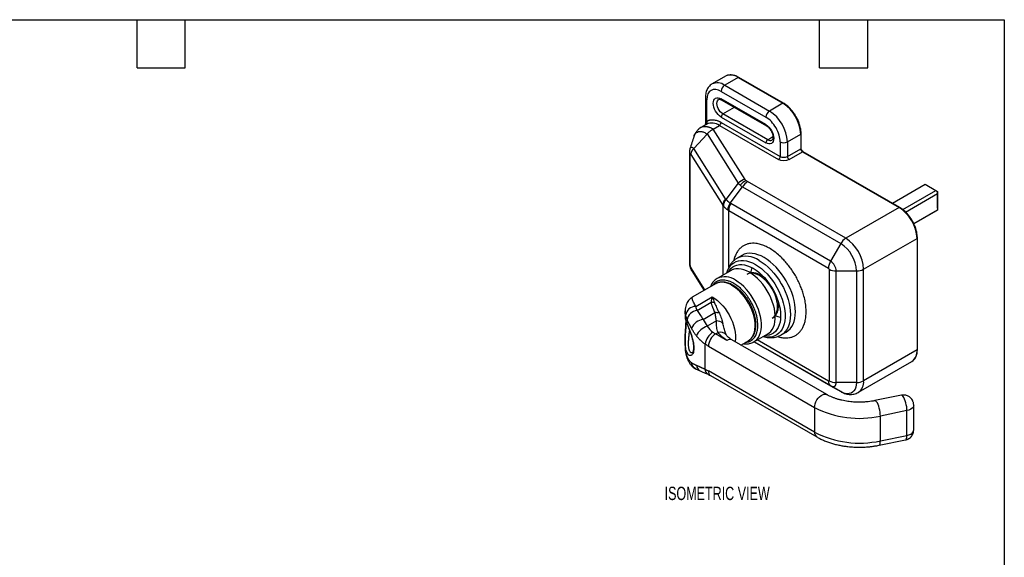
# Model space of a CAD drawing. Header units: millimetres. Extents: x 16 to 683, y 16 to 524.
# Tile 7 of 7: x 293 to 683, y 311 to 524. Entities that reach past the tile are written whole.
import ezdxf

# ---------------------------------------------------------------- set-up
doc = ezdxf.new("R2010")
doc.units = ezdxf.units.MM
doc.header["$LTSCALE"] = 2.5
doc.layers.add('DIMENSIONS', color=140, linetype='Continuous', lineweight=25)
doc.layers.add('TEXT', color=140, linetype='Continuous', lineweight=25)
doc.styles.add('SLDTEXTSTYLE0', font='TXT', dxfattribs={"width": 0.7})

msp = doc.modelspace()

# ---------------------------------------------------------------- linework, layer by layer
for p, q in [((572.396, 501.508), (567.093, 498.447)), ((577.396, 501.013), (572.093, 497.951)), ((577.396, 501.013), (595.074, 490.808)), ((595.323, 490.833), (577.646, 501.038)), ((570.678, 495.502), (588.356, 485.297)), ((572.093, 497.951), (589.77, 487.746)), ((564.436, 493.052), (564.436, 482.215)), ((565.021, 483.702), (565.021, 492.235)), ((588.356, 482.357), (570.678, 492.562)), ((570.885, 492.105), (588.563, 481.9)), ((595.074, 490.808), (589.77, 487.746)), ((571.385, 486.602), (575.902, 489.209)), ((570.678, 485.377), (588.356, 475.172)), ((570.678, 483.254), (594.013, 469.783)), ((589.063, 476.397), (571.385, 486.602)), ((564.972, 482.524), (562.68, 481.201)), ((567.551, 480.632), (569.971, 482.029)), ((580.113, 460.707), (567.551, 480.632)), ((569.971, 482.029), (593.306, 468.558)), ((559.857, 472.978), (565.078, 478.613)), ((559.905, 477.579), (559.934, 477.682)), ((565.155, 478.702), (577.455, 459.192)), ((589.063, 476.397), (591.161, 477.608)), ((594.013, 475.499), (594.013, 469.783)), ((596.841, 475.499), (602.145, 478.56)), ((596.841, 475.499), (596.841, 469.783)), ((602.145, 478.56), (602.145, 472.845)), ((602.291, 478.765), (602.291, 478.771)), ((602.291, 473.049), (602.291, 478.765)), ((558.143, 471.495), (558.143, 427.399)), ((572.435, 452.987), (559.841, 472.962)), ((596.841, 469.783), (602.145, 472.845)), ((597.548, 468.558), (602.852, 471.62)), ((602.852, 471.62), (641.035, 449.577)), ((641.285, 449.602), (603.102, 471.645)), ((558.385, 426.611), (558.385, 470.705)), ((558.667, 470.537), (571.334, 450.446)), ((619.933, 437.395), (581.1, 459.813)), ((577.455, 459.192), (572.579, 452.79)), ((574.224, 451.299), (579.1, 457.702)), ((579.1, 457.702), (617.933, 435.284)), ((638.355, 451.294), (651.282, 458.757)), ((642.48, 448.785), (655.525, 456.316)), ((651.282, 458.757), (655.525, 456.316)), ((655.525, 456.316), (656.233, 455.908)), ((656.233, 455.908), (656.233, 455.092)), ((656.233, 455.908), (656.233, 455.907)), ((656.243, 449.369), (656.233, 455.907)), ((643.609, 447.804), (656.233, 455.092)), ((656.233, 455.092), (656.243, 448.554)), ((571.334, 450.446), (571.334, 422.811)), ((573.66, 448.339), (613.105, 425.568)), ((573.66, 425.922), (573.66, 448.339)), ((613.933, 428.355), (574.489, 451.126)), ((641.035, 449.577), (619.933, 437.395)), ((656.243, 448.554), (646.875, 443.146)), ((655.537, 448.143), (646.876, 443.143)), ((656.244, 448.553), (655.537, 448.143)), ((656.243, 449.369), (656.244, 448.553)), ((656.243, 448.554), (656.244, 448.553)), ((627.004, 425.147), (648.107, 437.329)), ((648.107, 437.329), (648.107, 393.236)), ((648.253, 437.54), (648.253, 437.534)), ((648.253, 393.44), (648.253, 437.534)), ((617.933, 435.284), (613.933, 428.355)), ((578.9, 430.643), (576.95, 429.517)), ((564.268, 417), (558.667, 425.883)), ((559.087, 424.469), (563.922, 416.8)), ((574.571, 424.68), (569.086, 421.513)), ((613.347, 425.147), (613.347, 381.054)), ((616.176, 424.471), (624.176, 424.471)), ((616.176, 380.378), (616.176, 424.471)), ((624.176, 424.471), (624.176, 380.378)), ((627.004, 381.054), (627.004, 425.147)), ((569.086, 421.513), (569.002, 421.464)), ((573.66, 424.154), (573.66, 424.331)), ((586.623, 423.046), (586.801, 422.576)), ((587.091, 422.412), (587.017, 422.599)), ((568.421, 419.398), (559.452, 414.22)), ((568.492, 419.438), (568.421, 419.398)), ((559.443, 414.196), (559.46, 414.205)), ((560.603, 410.489), (567.143, 414.264)), ((561.147, 408.88), (566.76, 412.12)), ((593.523, 411.344), (593.373, 411.525)), ((593.378, 411.19), (593.682, 410.818)), ((556.406, 408.716), (556.406, 406.059)), ((556.412, 408.716), (556.41, 408.772)), ((563.521, 405.324), (568.209, 408.03)), ((556.707, 404.48), (556.719, 403.909)), ((568.81, 404.734), (565.18, 402.638)), ((556.406, 397.16), (556.406, 394.513)), ((568.477, 399.614), (569.438, 400.169)), ((572.944, 397.036), (568.477, 399.614)), ((612.449, 375.583), (574.943, 397.234)), ((583.585, 396.398), (589.07, 399.565)), ((613.105, 380.914), (584.934, 397.177)), ((594.448, 399.206), (596.398, 400.331)), ((556.406, 394.473), (556.438, 393.896)), ((556.426, 394.513), (556.43, 394.292)), ((564.314, 385.611), (564.314, 395.563)), ((565.649, 394.715), (607.62, 370.486)), ((578.488, 395.188), (581.42, 396.881)), ((583.496, 396.348), (583.585, 396.398)), ((617.933, 376.773), (583.761, 396.5)), ((583.762, 396.5), (613.933, 379.083)), ((648.107, 393.236), (627.004, 381.054)), ((648.253, 393.447), (648.253, 393.44)), ((556.751, 391.512), (556.775, 391.38)), ((560.55, 385.737), (562.913, 384.674)), ((560.749, 385.631), (560.552, 385.736)), ((624.933, 376.476), (646.035, 388.658)), ((607.62, 360.687), (565.649, 384.917)), ((566.478, 383.085), (608.449, 358.856)), ((613.933, 379.083), (617.933, 376.773)), ((624.176, 380.378), (616.176, 380.378)), ((642.005, 375.321), (631.489, 373.179)), ((607.62, 370.486), (607.62, 360.687)), ((646.803, 361.603), (646.803, 371.402)), ((644.135, 369.224), (633.619, 367.082)), ((633.619, 357.283), (633.619, 367.082)), ((644.135, 359.426), (644.135, 369.224)), ((633.619, 357.283), (644.135, 359.426)), ((633.086, 355.541), (643.602, 357.684))]:
    msp.add_line(p, q)
at = {"flags": 128}
for points in [[(571.385, 486.602), (570.85, 486.98), (570.342, 487.479), (569.886, 488.073), (569.506, 488.732), (569.219, 489.424), (569.042, 490.113), (568.981, 490.766), (569.042, 491.349), (569.219, 491.833), (569.506, 492.194), (569.695, 492.328)], [(572.887, 423.708), (573.178, 424.572), (573.647, 425.564), (574.225, 426.433), (574.905, 427.168), (575.681, 427.764), (576.544, 428.213), (577.485, 428.511), (578.495, 428.655), (579.564, 428.643), (580.681, 428.476), (581.833, 428.155), (583.01, 427.684), (584.199, 427.067), (585.388, 426.311), (586.565, 425.424), (587.718, 424.414), (588.834, 423.292), (589.903, 422.069), (590.913, 420.759), (591.855, 419.374), (592.718, 417.928), (593.493, 416.438), (594.173, 414.917), (594.751, 413.381), (595.221, 411.847), (595.577, 410.329), (595.817, 408.844), (595.937, 407.407), (595.937, 406.032), (595.817, 404.734), (595.577, 403.525), (595.221, 402.419), (594.751, 401.427), (594.173, 400.558), (593.493, 399.823), (592.718, 399.227), (591.855, 398.778), (590.913, 398.48), (589.903, 398.336), (588.834, 398.348), (587.718, 398.515), (587.386, 398.592)], [(596.406, 400.335), (597.214, 400.9), (597.938, 401.609), (598.562, 402.451), (599.081, 403.419), (599.49, 404.503), (599.785, 405.693), (599.964, 406.977), (600.023, 408.343), (599.964, 409.778), (599.785, 411.268), (599.49, 412.799), (599.081, 414.356), (598.562, 415.923), (597.938, 417.486), (597.214, 419.03), (596.399, 420.54), (595.499, 422.001), (594.524, 423.399), (593.482, 424.722), (592.384, 425.955), (591.241, 427.087), (590.063, 428.108), (588.862, 429.007), (587.649, 429.776), (586.436, 430.408), (585.235, 430.896), (584.057, 431.235), (582.913, 431.422), (581.816, 431.457), (580.774, 431.337), (579.799, 431.065), (578.899, 430.642), (578.894, 430.64)], [(585.699, 428.651), (586.912, 427.882), (588.113, 426.983), (589.291, 425.962), (590.435, 424.829), (591.532, 423.596), (592.574, 422.274), (593.549, 420.875), (594.449, 419.414), (595.265, 417.904), (595.988, 416.361), (596.612, 414.797), (597.132, 413.23), (597.541, 411.673), (597.836, 410.143), (598.014, 408.653), (598.074, 407.218), (598.014, 405.852), (597.836, 404.567), (597.541, 403.377), (597.132, 402.293), (596.612, 401.325), (595.988, 400.483), (595.265, 399.774), (594.449, 399.206), (594.444, 399.203)], [(573.509, 424.067), (573.903, 424.703), (574.523, 425.448), (575.239, 426.056), (576.044, 426.521), (576.929, 426.837), (577.883, 427.002), (578.897, 427.013), (579.96, 426.871), (581.06, 426.576), (582.184, 426.133), (583.32, 425.546), (584.457, 424.821), (585.581, 423.966), (586.681, 422.991), (587.743, 421.907), (588.758, 420.724), (589.712, 419.457), (590.597, 418.12), (591.402, 416.726), (592.118, 415.291), (592.738, 413.83), (593.255, 412.361), (593.663, 410.898), (593.957, 409.459), (594.135, 408.058), (594.195, 406.711), (594.135, 405.432), (593.957, 404.237), (593.663, 403.137), (593.255, 402.146), (592.738, 401.273), (592.118, 400.529), (591.402, 399.921), (590.597, 399.456), (589.712, 399.139), (588.758, 398.974), (588.008, 398.951)], [(589.07, 399.565), (589.635, 399.946), (590.307, 400.579), (590.879, 401.347), (591.345, 402.241), (591.7, 403.252), (591.938, 404.366), (592.058, 405.571), (592.058, 406.853), (591.938, 408.197), (591.7, 409.587), (591.345, 411.006), (590.879, 412.439), (590.307, 413.868), (589.635, 415.276), (588.871, 416.648), (588.025, 417.966), (587.106, 419.216), (586.126, 420.383), (585.094, 421.452), (584.025, 422.413), (582.929, 423.253), (581.82, 423.962), (580.712, 424.533), (579.616, 424.958), (578.547, 425.232), (577.515, 425.353), (576.534, 425.319), (575.616, 425.13), (574.769, 424.788), (574.571, 424.68)], [(583.585, 396.398), (584.15, 396.78), (584.822, 397.412), (585.394, 398.18), (585.86, 399.075), (586.215, 400.085), (586.453, 401.199), (586.573, 402.404), (586.573, 403.686), (586.453, 405.03), (586.215, 406.42), (585.86, 407.84), (585.394, 409.272), (584.822, 410.701), (584.15, 412.109), (583.386, 413.481), (582.54, 414.799), (581.621, 416.049), (580.64, 417.216), (579.609, 418.286), (578.539, 419.246), (577.444, 420.086), (576.335, 420.796)], [(590.881, 405.806), (590.881, 405.806), (591.491, 406.257), (592.005, 406.849), (592.414, 407.57), (592.711, 408.41), (592.892, 409.354), (592.952, 410.384), (592.892, 411.485), (592.711, 412.637), (592.414, 413.82), (592.005, 415.014), (591.491, 416.199), (590.881, 417.354), (590.186, 418.46), (589.417, 419.497), (588.587, 420.448), (587.711, 421.297), (586.804, 422.029), (585.881, 422.632), (584.958, 423.095), (584.051, 423.41), (583.175, 423.572), (582.346, 423.579), (581.577, 423.43), (580.882, 423.127)], [(581.42, 396.881), (581.868, 397.177), (582.509, 397.767), (583.051, 398.492), (583.487, 399.343), (583.811, 400.308), (584.02, 401.376), (584.11, 402.532), (584.08, 403.76), (583.93, 405.046), (583.663, 406.373), (583.283, 407.722), (582.793, 409.077), (582.2, 410.419), (581.513, 411.732), (580.74, 412.998), (579.891, 414.2), (578.977, 415.324), (578.01, 416.354), (577.003, 417.277), (575.969, 418.08), (574.921, 418.754)], [(567.143, 414.264), (568.21, 413.576), (569.263, 412.754), (570.287, 411.809), (571.268, 410.753), (572.194, 409.602), (573.052, 408.37), (573.829, 407.074), (574.516, 405.731), (575.104, 404.361), (575.583, 402.981), (575.949, 401.61), (576.196, 400.266), (576.32, 398.969), (576.32, 397.734), (576.196, 396.58), (576.185, 396.517)], [(556.638, 392.223), (556.714, 391.592), (556.776, 391.38)], [(557.276, 390.335), (557.35, 389.709), (557.516, 389.238)], [(560.552, 385.736), (560.553, 385.735), (559.953, 386.184), (559.469, 386.766), (559.122, 387.457), (558.927, 388.224)], [(624.176, 380.378), (624.112, 379.389), (623.923, 378.493), (623.612, 377.709), (623.185, 377.053), (622.651, 376.537), (622.021, 376.174), (621.308, 375.969), (620.526, 375.927), (619.692, 376.05), (618.822, 376.333), (617.933, 376.773)], [(607.62, 370.486), (607.682, 371.2), (607.865, 371.955), (608.161, 372.717), (608.556, 373.453), (609.035, 374.131), (609.575, 374.72), (610.153, 375.196), (610.744, 375.538), (611.323, 375.729), (611.863, 375.764), (612.341, 375.638), (612.455, 375.579)], [(644.135, 369.224), (644.106, 369.951), (644.02, 370.741), (643.88, 371.56), (643.694, 372.372), (643.469, 373.142), (643.215, 373.835), (642.942, 374.422), (642.664, 374.878), (642.392, 375.181), (642.138, 375.319), (642.005, 375.321)], [(633.619, 367.082), (633.59, 367.808), (633.504, 368.598), (633.365, 369.417), (633.179, 370.229), (632.954, 370.999), (632.699, 371.692), (632.427, 372.28), (632.149, 372.735), (631.876, 373.038), (631.622, 373.176), (631.488, 373.178)], [(646.803, 371.402), (646.779, 371.146), (646.581, 370.642), (646.194, 370.177), (645.638, 369.772), (644.94, 369.449), (644.135, 369.224)], [(643.602, 357.684), (643.694, 357.719), (643.88, 357.922), (644.02, 358.286), (644.106, 358.794), (644.135, 359.426)], [(644.135, 359.426), (644.94, 359.651), (645.638, 359.974), (646.194, 360.378), (646.581, 360.844), (646.779, 361.347), (646.803, 361.603)], [(633.084, 355.541), (633.179, 355.576), (633.365, 355.779), (633.504, 356.143), (633.59, 356.652), (633.619, 357.283)]]:
    msp.add_lwpolyline(points, dxfattribs=at)
for centre, radius, start, end in [((569.159, 493.833), 5.056, 54.54362, 114.02751), ((574.464, 496.898), 5.053, 54.53278, 114.15676), ((577.542, 500.809), 0.251, 65.69288, 125.61758), ((573.749, 495.362), 3.074, 122.60548, 177.39452), ((565.438, 493.153), 1.007, 185.96696, 245.60158), ((571.168, 492.508), 0.493, 173.70115, 234.98667), ((595.219, 490.611), 0.245, 63.43693, 126.43778), ((586.792, 477.862), 15.368, 2.60548, 57.39452), ((591.426, 485.157), 3.074, 122.60548, 177.39452), ((581.489, 474.8), 15.368, 2.60548, 57.39452), ((564.278, 483.162), 0.919, 311.88051, 35.98282), ((567.046, 477.976), 4.999, 54.17982, 114.50972), ((569.143, 483.324), 1.537, 302.60548, 357.39452), ((572.214, 485.307), 1.537, 122.60548, 177.39452), ((588.829, 482.296), 0.477, 172.63616, 237.02933), ((589.891, 475.102), 1.537, 122.60548, 177.39452), ((590.056, 477.746), 1.675, 233.65193, 294.61408), ((595.427, 478.228), 3.074, 242.60967, 297.39033), ((602.041, 478.79), 0.251, 294.37466, 354.3052), ((559.613, 471.512), 1.47, 180.31581, 213.29133), ((602.041, 473.074), 0.251, 294.37466, 354.3052), ((603.68, 472.915), 1.537, 182.60548, 237.39452), ((602.998, 471.416), 0.251, 65.69288, 125.61758), ((592.478, 469.853), 1.537, 302.60548, 357.39452), ((595.427, 472.513), 3.074, 242.60967, 297.39033), ((598.376, 469.853), 1.537, 182.60548, 237.39452), ((581.198, 455.715), 5.108, 102.25986, 137.11024), ((582.479, 455.215), 5.382, 111.33165, 143.28417), ((584.154, 454.917), 5.77, 121.95467, 151.14439), ((575.161, 450.297), 3.83, 135.3817, 177.76528), ((575.673, 450.101), 4.098, 139.00746, 179.87169), ((578.674, 448.102), 5.48, 144.30596, 174.57319), ((579.428, 448.141), 5.771, 148.85627, 178.0435), ((641.181, 449.38), 0.245, 63.43693, 126.43778), ((632.754, 436.631), 15.368, 2.60548, 57.39452), ((622.987, 432.499), 5.77, 121.95467, 151.14439), ((611.652, 424.449), 15.368, 2.60548, 57.39452), ((648.003, 437.559), 0.251, 294.37466, 354.3052), ((610.675, 423.885), 13.514, 2.48735, 57.51265), ((580.573, 421.494), 8.804, 54.38524, 114.27475), ((618.873, 425.371), 5.771, 148.85627, 178.0435), ((611.307, 424.249), 4.874, 2.60548, 57.39452), ((590.475, 422.971), 8.111, 159.63261, 174.96303), ((616.061, 430.242), 5.772, 241.95976, 271.1441), ((624.291, 430.242), 5.772, 268.8559, 298.04024), ((572.102, 415.007), 7.171, 53.81823, 114.87131), ((571.123, 413.606), 6.398, 53.58486, 114.28415), ((560.626, 406.475), 4.014, 90.32971, 173.62228), ((561.577, 404.577), 4.325, 95.70084, 173.94867), ((566.506, 407.225), 4.902, 71.70196, 87.04054), ((566.405, 409.171), 10.024, 192.97234, 204.38628), ((564.403, 399.39), 5.998, 98.45735, 155.91271), ((568.354, 403.68), 4.352, 68.30422, 91.90355), ((595.623, 414.447), 8.377, 245.36624, 260.11622), ((557.318, 404.544), 0.613, 182.73579, 235.61108), ((567.361, 395.815), 7.163, 107.72354, 154.88612), ((568.797, 400.967), 3.767, 47.53571, 89.79882), ((570.996, 394.546), 6.759, 121.90864, 171.34719), ((571.79, 394.436), 6.147, 122.60548, 177.39452), ((576.09, 412.772), 15.201, 235.24083, 239.94578), ((570.331, 397.186), 3.114, 39.13572, 106.66447), ((574.115, 395.4), 2.012, 65.69288, 125.61758), ((560.231, 393.67), 0.501, 176.7618, 221.44162), ((643.367, 392.623), 4.779, 303.93673, 7.37545), ((648.003, 393.465), 0.251, 294.37466, 354.3052), ((566.405, 394.474), 10.024, 192.97234, 204.38628), ((564.039, 387.671), 3.201, 188.73393, 249.39933), ((566.527, 385.555), 2.213, 178.55022, 241.47709), ((567.609, 384.701), 1.972, 173.70115, 234.98667), ((615.107, 380.717), 2.012, 174.37962, 234.30196), ((616.061, 386.148), 5.772, 241.95976, 271.1441), ((614.809, 380.156), 1.385, 230.79671, 9.21404), ((624.291, 386.148), 5.772, 268.8559, 298.04024), ((621.973, 380.573), 5.054, 305.86557, 5.46864), ((625.339, 404.827), 38.643, 242.70783, 282.37291), ((609.599, 360.48), 1.989, 174.00643, 234.75385), ((625.362, 395.203), 38.809, 242.79629, 282.28444)]:
    msp.add_arc(centre, radius, start, end)
for points, knots in [([(567.112, 498.436), (566.977, 498.362), (566.589, 498.148), (566.055, 497.663), (565.516, 497.012), (565.088, 496.272), (564.761, 495.447), (564.546, 494.547), (564.441, 493.742), (564.446, 493.228), (564.448, 493.047)], [0, 0, 0, 0, 0.0757125, 0.2175335, 0.3516175, 0.4893005, 0.6308709, 0.7753907, 0.9210366, 1, 1, 1, 1]), ([(577.645, 501.028), (577.493, 501.117), (577.095, 501.348), (576.45, 501.624), (575.714, 501.862), (574.984, 502), (574.265, 502.037), (573.565, 501.96), (572.937, 501.792), (572.577, 501.593), (572.418, 501.506)], [0, 0, 0, 0, 0.08184337, 0.21271733, 0.34474057, 0.4779744, 0.61271776, 0.74960816, 0.88983369, 1, 1, 1, 1]), ([(570.678, 495.502), (569.178, 496.368), (567.739, 496.51), (565.617, 495.285), (565.021, 493.968), (565.021, 492.235)], [0, 0, 0, 0, 0.5, 0.5, 1, 1, 1, 1]), ([(570.678, 485.377), (568.961, 486.368), (567.567, 488.783), (567.567, 492.749), (568.961, 493.554), (570.678, 492.562)], [0, 0, 0, 0, 0.5, 0.5, 1, 1, 1, 1]), ([(569.689, 492.324), (569.689, 492.325), (569.739, 492.364), (569.842, 492.387), (570.077, 492.402), (570.364, 492.343), (570.643, 492.243), (570.828, 492.131), (570.888, 492.095)], [0, 0, 0, 0, 0.0009376, 0.2824, 0.4907279, 0.6980695, 0.9030437, 1, 1, 1, 1]), ([(600.257, 485.635), (600.039, 485.994), (599.734, 486.499), (599.235, 487.204), (598.793, 487.783), (598.239, 488.431), (597.636, 489.059), (596.985, 489.658), (596.299, 490.201), (595.741, 490.594), (595.412, 490.774), (595.323, 490.823)], [0, 0, 0, 0, 0.163508, 0.2295535, 0.3387353, 0.4512723, 0.5711455, 0.6952668, 0.8224394, 0.951763, 1, 1, 1, 1]), ([(564.456, 482.227), (564.459, 482.274), (564.47, 482.432), (564.541, 482.774), (564.687, 483.223), (564.915, 483.55), (565.021, 483.702)], [0, 0, 0, 0, 0.09018492, 0.30319122, 0.6757903, 1, 1, 1, 1]), ([(565.021, 483.702), (565.073, 483.735), (565.177, 483.8), (565.337, 483.887), (565.502, 483.966), (565.671, 484.038), (565.844, 484.101), (566.022, 484.156), (566.359, 484.244), (566.874, 484.321), (567.593, 484.315), (568.343, 484.204), (568.987, 484.024), (569.507, 483.832), (569.896, 483.664), (570.286, 483.474), (570.548, 483.327), (570.678, 483.254)], [0, 0, 0, 0, 0.0354144, 0.0707579, 0.1060597, 0.1413492, 0.1766557, 0.2120087, 0.2474375, 0.3736937, 0.5000086, 0.6262648, 0.7525798, 0.8145027, 0.8762753, 0.9380552, 1, 1, 1, 1]), ([(594.013, 475.499), (594.013, 477.231), (593.417, 479.237), (591.295, 482.912), (589.856, 484.431), (588.356, 485.297)], [0, 0, 0, 0, 0.5, 0.5, 1, 1, 1, 1]), ([(602.281, 478.77), (602.283, 478.878), (602.294, 479.289), (602.22, 480.045), (602.064, 481.015), (601.827, 481.974), (601.541, 482.873), (601.239, 483.656), (600.922, 484.372), (600.605, 485.016), (600.365, 485.442), (600.257, 485.635)], [0, 0, 0, 0, 0.0511211, 0.1952323, 0.3373326, 0.4757624, 0.605788, 0.7196198, 0.8095359, 0.9138254, 1, 1, 1, 1]), ([(562.679, 481.201), (562.415, 481.031), (561.841, 480.662), (561.074, 479.886), (560.356, 478.87), (560.04, 478.031), (559.874, 477.59)], [0, 0, 0, 0, 0.2018345, 0.4374448, 0.7040439, 1, 1, 1, 1]), ([(559.934, 477.682), (559.964, 477.797), (560.096, 478.295), (560.534, 478.914), (561.224, 479.491), (562.072, 479.734), (563.054, 479.665), (563.944, 479.331), (564.578, 478.96), (564.884, 478.754), (565.019, 478.656), (565.078, 478.613)], [0, 0, 0, 0, 0.0485271, 0.2107296, 0.3720198, 0.5315839, 0.6892953, 0.8633172, 0.9397572, 0.9735625, 1, 1, 1, 1]), ([(562.679, 481.201), (562.68, 481.201), (562.956, 481.432), (563.696, 481.606), (564.547, 481.655), (565.137, 481.563), (565.388, 481.511), (565.642, 481.445), (565.899, 481.366), (566.239, 481.243), (566.624, 481.076), (567.015, 480.873), (567.289, 480.716), (567.431, 480.625), (567.483, 480.593)], [0, 0, 0, 0, 0.0003308, 0.2428076, 0.499629, 0.5492834, 0.5990208, 0.6488414, 0.698745, 0.7487319, 0.8448321, 0.9187466, 0.9704701, 1, 1, 1, 1]), ([(567.541, 480.554), (567.539, 480.548), (567.536, 480.535), (567.522, 480.515), (567.502, 480.495), (567.475, 480.473), (567.434, 480.444), (567.372, 480.408), (567.273, 480.355), (567.134, 480.284), (566.924, 480.174), (566.641, 480.012), (566.32, 479.803), (566.002, 479.562), (565.708, 479.306), (565.42, 479.02), (565.244, 478.809), (565.155, 478.702)], [0, 0, 0, 0, 0.01014422, 0.02128058, 0.03372772, 0.04771494, 0.06340417, 0.09187032, 0.12624748, 0.18212434, 0.25181335, 0.36250236, 0.50097969, 0.61845599, 0.74077956, 0.8679585, 1, 1, 1, 1]), ([(588.356, 482.357), (590.073, 481.366), (591.467, 478.951), (591.467, 474.986), (590.073, 474.181), (588.356, 475.172)], [0, 0, 0, 0, 0.5, 0.5, 1, 1, 1, 1]), ([(588.565, 481.89), (588.629, 481.855), (588.812, 481.753), (589.137, 481.499), (589.484, 481.173), (589.787, 480.831), (590.091, 480.44), (590.281, 480.131), (590.397, 479.943)], [0, 0, 0, 0, 0.1021546, 0.2932147, 0.4897401, 0.6352884, 0.7777389, 1, 1, 1, 1]), ([(590.397, 479.943), (590.512, 479.729), (590.674, 479.428), (590.859, 478.973), (590.989, 478.59), (591.099, 478.152), (591.164, 477.726), (591.182, 477.326), (591.153, 476.973), (591.086, 476.682), (590.989, 476.46), (590.877, 476.306), (590.801, 476.254), (590.759, 476.226)], [0, 0, 0, 0, 0.1236696, 0.1739634, 0.2561749, 0.3395986, 0.4268531, 0.5153523, 0.6043695, 0.6941006, 0.7860725, 0.8843946, 1, 1, 1, 1]), ([(559.893, 477.649), (559.643, 476.866), (559.143, 475.296), (558.607, 473.624), (558.338, 472.785)], [0, 0, 0, 0, 0.4986466, 1, 1, 1, 1]), ([(565.078, 478.613), (565.091, 478.627), (565.118, 478.656), (565.142, 478.686), (565.155, 478.702)], [0, 0, 0, 0, 0.50344, 1, 1, 1, 1]), ([(558.344, 472.804), (558.284, 472.578), (558.196, 472.246), (558.155, 471.839), (558.146, 471.646), (558.144, 471.559), (558.144, 471.528), (558.144, 471.523), (558.144, 471.517), (558.143, 471.507), (558.143, 471.496), (558.143, 471.489)], [0, 0, 0, 0, 0.52689766, 0.77278351, 0.8943701, 0.95539013, 0.96321392, 0.96494064, 0.96562709, 0.97923791, 1, 1, 1, 1]), ([(558.36, 472.804), (558.386, 472.888), (558.487, 473.217), (558.818, 473.449), (559.32, 473.408), (559.68, 473.12), (559.857, 472.978)], [0, 0, 0, 0, 0.11284057, 0.44147036, 0.72614961, 1, 1, 1, 1]), ([(559.841, 472.962), (559.798, 472.917), (559.71, 472.827), (559.586, 472.687), (559.469, 472.544), (559.359, 472.397), (559.255, 472.247), (559.16, 472.095), (559.071, 471.941), (558.989, 471.78), (558.907, 471.6), (558.826, 471.388), (558.75, 471.136), (558.688, 470.846), (558.675, 470.644), (558.667, 470.537)], [0, 0, 0, 0, 0.0619741, 0.1240918, 0.1863533, 0.2487586, 0.3113081, 0.3740018, 0.43684, 0.4998228, 0.5687459, 0.6532285, 0.7532676, 0.8688595, 1, 1, 1, 1]), ([(602.535, 472.253), (602.472, 472.376), (602.387, 472.546), (602.321, 472.782), (602.293, 472.932), (602.294, 473.015), (602.294, 473.045)], [0, 0, 0, 0, 0.43550465, 0.60023697, 0.85575775, 1, 1, 1, 1]), ([(603.099, 471.651), (603.081, 471.66), (603.022, 471.689), (602.902, 471.788), (602.721, 471.968), (602.607, 472.142), (602.535, 472.253)], [0, 0, 0, 0, 0.10184748, 0.3434058, 0.58008423, 1, 1, 1, 1]), ([(558.667, 470.537), (558.653, 470.565), (558.639, 470.593), (558.61, 470.649), (558.595, 470.678), (558.552, 470.758), (558.522, 470.799), (558.466, 470.847), (558.44, 470.855), (558.399, 470.82), (558.385, 470.776), (558.385, 470.705)], [0, 0, 0, 0, 0.125, 0.125, 0.25, 0.25, 0.5, 0.5, 0.75, 0.75, 1, 1, 1, 1]), ([(578.164, 458.433), (578.119, 458.474), (578.029, 458.557), (577.901, 458.683), (577.78, 458.809), (577.665, 458.936), (577.556, 459.064), (577.489, 459.149), (577.455, 459.192)], [0, 0, 0, 0, 0.1661542, 0.3324589, 0.4989551, 0.6656836, 0.8326851, 1, 1, 1, 1]), ([(572.579, 452.79), (572.623, 452.743), (572.71, 452.649), (572.85, 452.506), (572.997, 452.361), (573.151, 452.213), (573.313, 452.065), (573.482, 451.914), (573.657, 451.762), (573.839, 451.609), (574.028, 451.455), (574.158, 451.351), (574.224, 451.299)], [0, 0, 0, 0, 0.1000359, 0.2000479, 0.3000419, 0.4000239, 0.5, 0.5999761, 0.6999581, 0.7999521, 0.8999641, 1, 1, 1, 1]), ([(571.574, 450.111), (571.532, 450.165), (571.447, 450.273), (571.372, 450.388), (571.334, 450.446)], [0, 0, 0, 0, 0.5001803, 1, 1, 1, 1]), ([(573.219, 448.62), (573.152, 448.668), (573.018, 448.764), (572.827, 448.909), (572.642, 449.056), (572.465, 449.204), (572.296, 449.353), (572.135, 449.503), (571.982, 449.654), (571.837, 449.806), (571.7, 449.958), (571.616, 450.06), (571.574, 450.111)], [0, 0, 0, 0, 0.1000359, 0.2000479, 0.3000419, 0.4000239, 0.5, 0.5999761, 0.6999581, 0.7999521, 0.8999641, 1, 1, 1, 1]), ([(573.66, 448.339), (573.585, 448.383), (573.434, 448.473), (573.291, 448.571), (573.219, 448.62)], [0, 0, 0, 0, 0.4998197, 1, 1, 1, 1]), ([(646.219, 444.404), (646.001, 444.763), (645.696, 445.268), (645.197, 445.973), (644.755, 446.552), (644.201, 447.2), (643.598, 447.828), (642.947, 448.427), (642.261, 448.97), (641.703, 449.363), (641.374, 449.543), (641.285, 449.592)], [0, 0, 0, 0, 0.163508, 0.2295535, 0.3387353, 0.4512723, 0.5711455, 0.6952668, 0.8224394, 0.951763, 1, 1, 1, 1]), ([(648.243, 437.539), (648.245, 437.647), (648.256, 438.058), (648.182, 438.814), (648.026, 439.784), (647.789, 440.743), (647.503, 441.642), (647.201, 442.425), (646.884, 443.141), (646.567, 443.785), (646.327, 444.211), (646.219, 444.404)], [0, 0, 0, 0, 0.0511266, 0.195237, 0.3373365, 0.4757654, 0.6057903, 0.7196214, 0.809537, 0.9138259, 1, 1, 1, 1]), ([(589.77, 433.451), (589.181, 433.767), (587.984, 434.409), (586.19, 435.043), (584.55, 435.382), (583.091, 435.456), (581.816, 435.332), (580.614, 435.013), (579.502, 434.496), (578.499, 433.792), (577.623, 432.91), (576.875, 431.87), (576.223, 430.559), (575.801, 429.453), (575.671, 428.68), (575.65, 428.555)], [0, 0, 0, 0, 0.090445, 0.1836949, 0.2795761, 0.3545172, 0.4294774, 0.5060131, 0.5825683, 0.6591041, 0.7356593, 0.8106004, 0.8855606, 0.9814248, 1, 1, 1, 1]), ([(592.968, 398.56), (593.087, 398.516), (593.821, 398.243), (594.989, 398.055), (596.45, 397.964), (597.725, 398.092), (598.926, 398.41), (600.038, 398.927), (601.042, 399.631), (601.918, 400.513), (602.663, 401.555), (603.327, 402.856), (603.858, 404.445), (604.193, 406.323), (604.302, 408.323), (604.193, 410.448), (603.858, 412.713), (603.328, 414.914), (602.663, 416.982), (601.918, 418.884), (601.042, 420.778), (600.038, 422.641), (598.926, 424.442), (597.725, 426.148), (596.45, 427.744), (594.991, 429.354), (593.35, 430.909), (591.556, 432.347), (590.359, 433.086), (589.77, 433.451)], [0, 0, 0, 0, 0.00856759, 0.05285188, 0.08746466, 0.12208624, 0.15743552, 0.19279379, 0.22814307, 0.26350134, 0.29811412, 0.33273571, 0.3770122, 0.4200831, 0.46186252, 0.50363405, 0.54670505, 0.59098934, 0.62560212, 0.66022371, 0.69557298, 0.73093125, 0.76628053, 0.8016388, 0.83625159, 0.87087317, 0.91514966, 0.95822255, 1, 1, 1, 1]), ([(576.959, 429.511), (576.909, 429.486), (576.534, 429.297), (575.895, 428.81), (575.059, 428.039), (574.346, 427.146), (573.748, 426.17), (573.278, 425.126), (572.979, 424.292), (572.872, 423.791), (572.85, 423.686)], [0, 0, 0, 0, 0.0229551, 0.1755096, 0.3326786, 0.4961776, 0.6470817, 0.8013154, 0.9585319, 1, 1, 1, 1]), ([(558.143, 427.402), (558.148, 427.269), (558.156, 427.016), (558.229, 426.519), (558.361, 425.97), (558.556, 425.418), (558.76, 424.976), (558.939, 424.666), (559.069, 424.476), (559.13, 424.394), (559.153, 424.364), (559.156, 424.359)], [0, 0, 0, 0, 0.1324038, 0.250315, 0.4470265, 0.6107667, 0.7569947, 0.8918635, 0.9590715, 0.9937448, 1, 1, 1, 1]), ([(558.172, 427.4), (558.163, 427.35), (558.115, 427.083), (558.264, 426.822), (558.385, 426.611)], [0, 0, 0, 0, 0.1870759, 1, 1, 1, 1]), ([(558.385, 426.611), (558.385, 426.54), (558.399, 426.451), (558.44, 426.287), (558.466, 426.211), (558.522, 426.082), (558.552, 426.029), (558.595, 425.97), (558.61, 425.954), (558.639, 425.919), (558.653, 425.901), (558.667, 425.883)], [0, 0, 0, 0, 0.25, 0.25, 0.5, 0.5, 0.75, 0.75, 0.875, 0.875, 1, 1, 1, 1]), ([(558.667, 425.883), (558.682, 425.696), (558.709, 425.361), (558.844, 424.95), (558.963, 424.66), (559.064, 424.528), (559.101, 424.479)], [0, 0, 0, 0, 0.3665748, 0.6578294, 0.8736808, 1, 1, 1, 1]), ([(613.347, 425.147), (613.347, 425.222), (613.322, 425.308), (613.231, 425.465), (613.169, 425.53), (613.105, 425.568)], [0, 0, 0, 0, 0.5, 0.5, 1, 1, 1, 1]), ([(568.999, 421.442), (568.903, 421.389), (568.533, 421.186), (567.99, 420.71), (567.377, 420.031), (566.879, 419.25), (566.565, 418.651), (566.448, 418.293), (566.434, 418.251)], [0, 0, 0, 0, 0.0816906, 0.3133834, 0.5301812, 0.7492774, 0.9705287, 1, 1, 1, 1]), ([(575.628, 419.571), (575.24, 419.779), (574.452, 420.202), (573.271, 420.619), (572.19, 420.842), (571.229, 420.891), (570.107, 420.782), (569.084, 420.415), (568.208, 419.793), (567.694, 419.297), (567.436, 418.916), (567.339, 418.773)], [0, 0, 0, 0, 0.1157119, 0.2350125, 0.3576878, 0.4535606, 0.5494705, 0.745072, 0.8429849, 0.9409355, 1, 1, 1, 1]), ([(587.503, 422.136), (587.479, 422.155), (587.215, 422.36), (586.689, 422.682), (585.927, 423.09), (585.145, 423.403), (584.353, 423.621), (583.559, 423.732), (582.771, 423.731), (582.005, 423.597), (581.438, 423.427), (581.155, 423.262), (581.095, 423.227)], [0, 0, 0, 0, 0.0116738, 0.1276161, 0.2453242, 0.3643514, 0.4841915, 0.6044079, 0.7247338, 0.8453883, 0.9673411, 1, 1, 1, 1]), ([(581.788, 412.103), (581.541, 412.512), (581.196, 413.087), (580.635, 413.898), (580.138, 414.569), (579.516, 415.329), (578.837, 416.079), (578.102, 416.806), (577.323, 417.49), (576.51, 418.115), (575.67, 418.671), (574.813, 419.147), (573.945, 419.536), (573.072, 419.83), (572.202, 420.023), (571.341, 420.109), (570.494, 420.083), (569.674, 419.93), (569.003, 419.715), (568.638, 419.502), (568.511, 419.428)], [0, 0, 0, 0, 0.0718811, 0.1010353, 0.1492733, 0.1991019, 0.2522886, 0.3074832, 0.3641572, 0.4219032, 0.4804531, 0.5396299, 0.5993218, 0.6594298, 0.719901, 0.7807213, 0.8419493, 0.9037863, 0.9666611, 1, 1, 1, 1]), ([(580.338, 396.256), (580.51, 396.269), (581.254, 396.324), (582.169, 396.685), (583.051, 397.299), (583.628, 397.88), (584.119, 398.566), (584.641, 399.59), (585.064, 401.043), (585.21, 402.793), (585.126, 404.422), (584.905, 405.914), (584.556, 407.363), (584.119, 408.725), (583.463, 410.4), (582.633, 412.059), (581.658, 413.638), (580.867, 414.761), (580.027, 415.813), (578.879, 417.076), (577.409, 418.434), (576.21, 419.199), (575.628, 419.571)], [0, 0, 0, 0, 0.0237838, 0.1023396, 0.1416626, 0.1810007, 0.2195043, 0.2580228, 0.3318758, 0.4015551, 0.448023, 0.4959388, 0.5452066, 0.5837103, 0.6222288, 0.7007846, 0.7401075, 0.7794456, 0.8179492, 0.8564677, 0.9303207, 1, 1, 1, 1]), ([(559.448, 414.218), (559.281, 414.115), (558.908, 413.887), (558.331, 413.417), (557.758, 412.807), (557.233, 412.041), (556.803, 411.135), (556.474, 410.019), (556.429, 409.15), (556.406, 408.7)], [0, 0, 0, 0, 0.1035257, 0.2302932, 0.3821977, 0.513902, 0.6615371, 0.8247915, 1, 1, 1, 1]), ([(560.603, 410.489), (560.45, 410.78), (560.14, 411.37), (559.773, 412.113), (559.485, 412.761), (559.306, 413.271), (559.225, 413.668), (559.241, 413.957), (559.311, 414.134), (559.414, 414.182), (559.443, 414.196)], [0, 0, 0, 0, 0.1303282, 0.264658, 0.4032421, 0.5463105, 0.672916, 0.8055433, 0.9442924, 1, 1, 1, 1]), ([(566.76, 412.12), (566.787, 412.289), (566.844, 412.647), (566.934, 413.153), (567.035, 413.699), (567.103, 414.056), (567.143, 414.264)], [0, 0, 0, 0, 0.23610736, 0.50000435, 0.70844307, 1, 1, 1, 1]), ([(561.147, 408.88), (561.485, 408.39), (561.854, 407.853), (562.648, 406.673), (563.072, 406.03), (563.521, 405.324)], [0, 0, 0, 0, 0.5, 0.5, 1, 1, 1, 1]), ([(568.209, 408.03), (568.165, 408.134), (568.077, 408.34), (567.95, 408.64), (567.827, 408.93), (567.71, 409.209), (567.598, 409.479), (567.492, 409.739), (567.392, 409.989), (567.27, 410.304), (567.133, 410.672), (566.995, 411.082), (566.886, 411.456), (566.804, 411.8), (566.774, 412.016), (566.76, 412.12)], [0, 0, 0, 0, 0.0667924, 0.1323788, 0.196769, 0.2599731, 0.3220017, 0.3828662, 0.4425785, 0.5011515, 0.612477, 0.7178771, 0.8174862, 0.9114639, 1, 1, 1, 1]), ([(568.045, 411.879), (568.144, 411.598), (568.271, 411.3), (568.555, 410.672), (568.714, 410.342), (569.216, 409.303), (569.589, 408.54), (569.962, 407.724)], [0, 0, 0, 0, 0.25, 0.25, 0.5, 0.5, 1, 1, 1, 1]), ([(581.363, 396.869), (581.474, 396.926), (581.848, 397.121), (582.387, 397.58), (582.972, 398.226), (583.451, 398.966), (583.838, 399.797), (584.128, 400.712), (584.32, 401.697), (584.412, 402.74), (584.408, 403.827), (584.31, 404.946), (584.123, 406.081), (583.855, 407.212), (583.514, 408.333), (583.141, 409.335), (582.764, 410.213), (582.34, 411.108), (581.997, 411.726), (581.788, 412.103)], [0, 0, 0, 0, 0.02816913, 0.09477089, 0.15734281, 0.22067077, 0.2847089, 0.34921063, 0.41387291, 0.4784434, 0.54270856, 0.60650234, 0.66962854, 0.73167905, 0.79165984, 0.85170419, 0.89479065, 0.93574991, 1, 1, 1, 1]), ([(590.886, 405.829), (590.985, 405.882), (591.329, 406.066), (591.819, 406.507), (592.343, 407.131), (592.758, 407.846), (593.074, 408.646), (593.287, 409.521), (593.39, 410.452), (593.406, 411.261), (593.354, 411.766), (593.336, 411.936)], [0, 0, 0, 0, 0.0518648, 0.1798706, 0.3007187, 0.4243885, 0.5508288, 0.6790458, 0.8076545, 0.9354571, 1, 1, 1, 1]), ([(556.406, 406.063), (556.411, 405.972), (556.42, 405.788), (556.492, 405.589), (556.528, 405.49)], [0, 0, 0, 0, 0.5001426, 1, 1, 1, 1]), ([(556.408, 406.059), (556.413, 405.987), (556.424, 405.84), (556.541, 405.384), (556.743, 404.762), (557.043, 403.95), (557.427, 402.974), (557.888, 401.818), (558.392, 400.515), (558.901, 399.077), (559.357, 397.564), (559.699, 396.048), (559.896, 394.587), (559.869, 393.755), (559.855, 393.338)], [0, 0, 0, 0, 0.0794563, 0.1628728, 0.2478438, 0.3302741, 0.4154442, 0.497408, 0.5810157, 0.6644962, 0.7484283, 0.832004, 0.9158619, 1, 1, 1, 1]), ([(556.638, 406.921), (556.59, 407.15), (556.492, 407.618), (556.417, 408.214), (556.413, 408.56), (556.412, 408.716)], [0, 0, 0, 0, 0.3472526, 0.7075944, 1, 1, 1, 1]), ([(556.503, 405.568), (556.509, 405.52), (556.523, 405.397), (556.639, 404.983), (556.83, 404.414), (557.068, 403.771), (557.323, 403.112), (557.575, 402.474), (557.802, 401.895), (557.997, 401.392), (558.185, 400.898), (558.398, 400.321), (558.662, 399.575), (558.967, 398.642), (559.286, 397.529), (559.568, 396.269), (559.762, 394.912), (559.741, 394.115), (559.731, 393.696)], [0, 0, 0, 0, 0.0576171, 0.1487865, 0.2315388, 0.3047229, 0.3687039, 0.4237338, 0.4689713, 0.5049709, 0.5347685, 0.5729617, 0.6208827, 0.6781509, 0.745359, 0.8211253, 0.9060878, 1, 1, 1, 1]), ([(558.927, 401.839), (558.878, 401.927), (558.78, 402.105), (558.636, 402.367), (558.495, 402.626), (558.356, 402.881), (558.221, 403.133), (558.09, 403.382), (557.961, 403.628), (557.837, 403.871), (557.716, 404.11), (557.599, 404.346), (557.486, 404.579), (557.378, 404.808), (557.31, 404.958), (557.276, 405.033)], [0, 0, 0, 0, 0.0738899, 0.1481436, 0.2228017, 0.2979038, 0.3734892, 0.4495962, 0.5262624, 0.6035244, 0.6814183, 0.7599791, 0.839241, 0.9192372, 1, 1, 1, 1]), ([(568.81, 404.734), (568.722, 405.283), (568.64, 405.831), (568.458, 406.929), (568.358, 407.478), (568.209, 408.03)], [0, 0, 0, 0, 0.5, 0.5, 1, 1, 1, 1]), ([(569.962, 407.724), (570.281, 407.029), (570.53, 406.351), (570.972, 405.026), (571.162, 404.379), (571.341, 403.746)], [0, 0, 0, 0, 0.5, 0.5, 1, 1, 1, 1]), ([(556.409, 397.16), (556.408, 397.199), (556.396, 397.693), (556.432, 398.487), (556.481, 399.49), (556.532, 400.273), (556.586, 401.052), (556.641, 401.848), (556.688, 402.614), (556.726, 403.385), (556.72, 403.794), (556.717, 404.004)], [0, 0, 0, 0, 0.0188551, 0.2345621, 0.3459342, 0.4524464, 0.5647525, 0.6704834, 0.7823662, 0.8885486, 1, 1, 1, 1]), ([(556.719, 403.909), (556.72, 403.895), (556.724, 403.69), (556.708, 403.019), (556.655, 401.93), (556.571, 400.696), (556.502, 399.641), (556.454, 398.77), (556.426, 398.08), (556.41, 397.565), (556.407, 397.271), (556.406, 397.154)], [0, 0, 0, 0, 0.0077586, 0.1146011, 0.3114498, 0.4873428, 0.640468, 0.7685639, 0.8710406, 0.9481945, 1, 1, 1, 1]), ([(560.874, 398.855), (560.777, 398.986), (560.583, 399.245), (560.306, 399.634), (560.043, 400.016), (559.795, 400.393), (559.559, 400.763), (559.336, 401.128), (559.126, 401.485), (558.993, 401.722), (558.927, 401.839)], [0, 0, 0, 0, 0.134719, 0.2666607, 0.3958253, 0.522213, 0.6458241, 0.7666587, 0.8847173, 1, 1, 1, 1]), ([(569.438, 400.169), (569.143, 400.781), (568.983, 401.485), (568.861, 402.639), (568.84, 403.039), (568.819, 403.869), (568.818, 404.296), (568.81, 404.734)], [0, 0, 0, 0, 0.5, 0.5, 0.75, 0.75, 1, 1, 1, 1]), ([(572.393, 399.935), (572.216, 400.531), (571.856, 401.747), (571.515, 403.071), (571.341, 403.746)], [0, 0, 0, 0, 0.4899171, 1, 1, 1, 1]), ([(559.855, 393.338), (559.806, 392.967), (559.707, 392.224), (559.351, 391.466), (558.896, 391.025), (558.385, 390.934), (557.877, 391.172), (557.418, 391.703), (557.033, 392.481), (556.737, 393.461), (556.536, 394.612), (556.423, 395.842), (556.414, 396.735), (556.409, 397.16)], [0, 0, 0, 0, 0.0917859, 0.1833908, 0.2747222, 0.3664612, 0.4581823, 0.5496714, 0.6396623, 0.7330658, 0.8238998, 0.9162669, 1, 1, 1, 1]), ([(559.271, 392.188), (559.161, 392.144), (558.973, 392.067), (558.706, 392.184), (558.481, 392.391), (558.284, 392.704), (558.117, 393.106), (557.98, 393.59), (557.877, 394.15), (557.811, 394.764), (557.778, 395.424), (557.776, 396.132), (557.802, 396.887), (557.857, 397.657), (557.93, 398.466), (558.023, 399.298), (558.12, 400.092), (558.182, 400.605), (558.209, 400.829)], [0, 0, 0, 0, 0.0834513, 0.1439162, 0.2057659, 0.2692177, 0.3275966, 0.3895278, 0.4551155, 0.5155844, 0.575881, 0.6408771, 0.702894, 0.7655669, 0.8263266, 0.8905995, 0.9522317, 1, 1, 1, 1]), ([(564.314, 395.563), (564.215, 395.631), (564.016, 395.768), (563.724, 395.983), (563.437, 396.205), (563.155, 396.436), (562.88, 396.674), (562.609, 396.92), (562.344, 397.174), (562.085, 397.435), (561.831, 397.704), (561.583, 397.981), (561.341, 398.264), (561.104, 398.555), (560.951, 398.755), (560.874, 398.855)], [0, 0, 0, 0, 0.0766052, 0.153189, 0.2297718, 0.3063739, 0.3830156, 0.4597173, 0.5364993, 0.6133816, 0.6903845, 0.767528, 0.8448318, 0.922316, 1, 1, 1, 1]), ([(572.944, 397.036), (572.17, 397.482), (571.495, 397.969), (570.326, 399.015), (569.831, 399.579), (569.438, 400.169)], [0, 0, 0, 0, 0.5, 0.5, 1, 1, 1, 1]), ([(572.755, 399.14), (572.696, 399.235), (572.579, 399.425), (572.439, 399.805), (572.369, 399.995)], [0, 0, 0, 0, 0.4987785, 1, 1, 1, 1]), ([(574.943, 397.234), (574.589, 397.457), (573.918, 397.88), (573.213, 398.522), (572.902, 398.941), (572.755, 399.14)], [0, 0, 0, 0, 0.3693352, 0.7007746, 1, 1, 1, 1]), ([(587.341, 398.567), (587.668, 398.478), (588.361, 398.29), (589.424, 398.145), (590.517, 398.106), (591.592, 398.196), (592.636, 398.421), (593.597, 398.749), (594.173, 399.065), (594.438, 399.211)], [0, 0, 0, 0, 0.1327509, 0.2820951, 0.430689, 0.5784922, 0.7258927, 0.8737195, 1, 1, 1, 1]), ([(556.43, 394.292), (556.43, 394.024), (556.429, 393.271), (556.556, 392.634), (556.638, 392.223)], [0, 0, 0, 0, 0.3561989, 1, 1, 1, 1]), ([(556.468, 393.354), (556.473, 393.211), (556.492, 392.718), (556.598, 392.258), (556.674, 391.931)], [0, 0, 0, 0, 0.2903017, 1, 1, 1, 1]), ([(559.731, 393.696), (559.708, 393.479), (559.662, 393.052), (559.507, 392.445), (559.364, 392.283), (559.27, 392.176)], [0, 0, 0, 0, 0.2571747, 0.5078201, 1, 1, 1, 1]), ([(579.439, 395.737), (579.532, 395.719), (579.932, 395.642), (580.624, 395.618), (581.511, 395.67), (582.367, 395.861), (583.03, 396.088), (583.377, 396.297), (583.475, 396.356)], [0, 0, 0, 0, 0.0632865, 0.2729971, 0.4842146, 0.697723, 0.9149965, 1, 1, 1, 1]), ([(646.013, 388.66), (646.066, 388.686), (646.346, 388.822), (646.766, 389.187), (647.258, 389.748), (647.645, 390.404), (647.942, 391.144), (648.14, 391.961), (648.244, 392.73), (648.243, 393.244), (648.243, 393.446)], [0, 0, 0, 0, 0.035122, 0.1877464, 0.3308495, 0.47481, 0.6192323, 0.7635568, 0.9073448, 1, 1, 1, 1]), ([(556.712, 391.635), (556.81, 391.235), (557.007, 390.43), (557.341, 389.662), (557.509, 389.276)], [0, 0, 0, 0, 0.4973487, 1, 1, 1, 1]), ([(557.276, 390.335), (557.31, 390.261), (557.378, 390.114), (557.486, 389.904), (557.599, 389.704), (557.716, 389.512), (557.837, 389.331), (557.961, 389.159), (558.09, 388.996), (558.221, 388.843), (558.356, 388.7), (558.495, 388.566), (558.636, 388.442), (558.78, 388.327), (558.878, 388.259), (558.927, 388.224)], [0, 0, 0, 0, 0.0807628, 0.160759, 0.2400209, 0.3185817, 0.3964756, 0.4737376, 0.5504038, 0.6265108, 0.7020962, 0.7771983, 0.8518564, 0.9261101, 1, 1, 1, 1]), ([(557.516, 389.24), (557.718, 388.838), (558.107, 388.065), (558.861, 387.093), (559.663, 386.307), (560.264, 385.921), (560.55, 385.737)], [0, 0, 0, 0, 0.2817122, 0.5423807, 0.7821101, 1, 1, 1, 1]), ([(558.927, 388.224), (559.003, 388.174), (559.155, 388.073), (559.399, 387.924), (559.658, 387.774), (559.935, 387.625), (560.23, 387.476), (560.542, 387.329), (560.763, 387.233), (560.874, 387.185)], [0, 0, 0, 0, 0.1319783, 0.2675823, 0.4068123, 0.5496687, 0.6961519, 0.8462622, 1, 1, 1, 1]), ([(560.874, 387.185), (560.957, 387.15), (561.123, 387.079), (561.381, 386.967), (561.644, 386.851), (561.915, 386.73), (562.192, 386.605), (562.476, 386.475), (562.766, 386.341), (563.063, 386.203), (563.366, 386.061), (563.675, 385.915), (563.991, 385.765), (564.207, 385.662), (564.314, 385.611)], [0, 0, 0, 0, 0.08414842, 0.16806415, 0.2517722, 0.33529777, 0.41866621, 0.50190301, 0.58503381, 0.66808432, 0.75108034, 0.83404771, 0.91701231, 1, 1, 1, 1]), ([(562.913, 384.674), (563.276, 384.541), (564.009, 384.272), (564.979, 383.832), (565.468, 383.611)], [0, 0, 0, 0, 0.4964482, 1, 1, 1, 1]), ([(565.469, 383.602), (565.551, 383.567), (565.874, 383.428), (566.22, 383.229), (566.479, 383.081)], [0, 0, 0, 0, 0.2516904, 1, 1, 1, 1]), ([(625.298, 372.568), (624.751, 372.575), (623.98, 372.586), (622.848, 372.657), (621.886, 372.742), (620.758, 372.884), (619.599, 373.074), (618.421, 373.318), (617.252, 373.614), (616.112, 373.96), (615.016, 374.353), (613.983, 374.788), (613.122, 375.201), (612.645, 375.478), (612.457, 375.586)], [0, 0, 0, 0, 0.1126325, 0.1585895, 0.2346282, 0.3132756, 0.3972345, 0.4843116, 0.5735741, 0.6642716, 0.7558664, 0.847968, 0.9403046, 1, 1, 1, 1]), ([(617.947, 376.775), (618.16, 376.654), (618.654, 376.375), (619.47, 376.05), (620.38, 375.793), (621.309, 375.658), (622.241, 375.65), (623.166, 375.772), (624.055, 376.045), (624.653, 376.288), (624.922, 376.472), (624.934, 376.48)], [0, 0, 0, 0, 0.0981715, 0.2274847, 0.3568652, 0.4853784, 0.6127977, 0.7395275, 0.8663565, 0.9942903, 1, 1, 1, 1]), ([(646.267, 373.402), (646.12, 373.627), (645.911, 373.947), (645.512, 374.356), (645.121, 374.68), (644.591, 374.999), (643.973, 375.248), (643.282, 375.392), (642.613, 375.424), (642.191, 375.343), (642.01, 375.308)], [0, 0, 0, 0, 0.1614963, 0.2291725, 0.3433621, 0.4660608, 0.6002763, 0.7421939, 0.8894563, 1, 1, 1, 1]), ([(631.486, 373.18), (631.457, 373.173), (631, 373.07), (630.11, 372.927), (628.909, 372.763), (627.837, 372.663), (626.662, 372.586), (625.823, 372.575), (625.298, 372.568)], [0, 0, 0, 0, 0.01499466, 0.23598212, 0.43926487, 0.60253369, 0.75128824, 1, 1, 1, 1]), ([(646.794, 371.401), (646.797, 371.442), (646.816, 371.702), (646.748, 372.116), (646.614, 372.655), (646.452, 373.064), (646.316, 373.313), (646.267, 373.402)], [0, 0, 0, 0, 0.0582081, 0.3735158, 0.5935898, 0.8546079, 1, 1, 1, 1]), ([(608.454, 358.86), (608.855, 358.635), (609.716, 358.15), (611.135, 357.496), (612.676, 356.882), (614.272, 356.347), (615.904, 355.893), (617.554, 355.519), (619.178, 355.229), (620.688, 355.026), (622.016, 354.897), (623.276, 354.814), (624.348, 354.775), (625.05, 354.771), (625.298, 354.769)], [0, 0, 0, 0, 0.0862586, 0.1855394, 0.2842365, 0.3821859, 0.4791342, 0.5745786, 0.6673239, 0.7537512, 0.825502, 0.885849, 0.959715, 1, 1, 1, 1]), ([(643.596, 357.697), (643.663, 357.706), (643.982, 357.751), (644.527, 357.974), (645.198, 358.366), (645.785, 358.899), (646.266, 359.545), (646.595, 360.259), (646.778, 360.957), (646.789, 361.401), (646.794, 361.6)], [0, 0, 0, 0, 0.0367708, 0.1766225, 0.3183873, 0.4619992, 0.607844, 0.7570643, 0.8909651, 1, 1, 1, 1]), ([(625.298, 354.769), (625.957, 354.778), (626.884, 354.79), (628.251, 354.873), (629.416, 354.973), (630.79, 355.141), (632.022, 355.329), (632.787, 355.487), (633.082, 355.548)], [0, 0, 0, 0, 0.2495071, 0.3512905, 0.5199457, 0.6947662, 0.8819935, 1, 1, 1, 1])]:
    msp.add_open_spline(points, degree=3, knots=knots)
for points in [[(567.483, 480.593), (567.502, 480.58), (567.521, 480.567), (567.541, 480.554)], [(567.551, 480.632), (567.547, 480.606), (567.544, 480.58), (567.541, 480.554)], [(559.842, 472.962), (559.847, 472.967), (559.852, 472.973), (559.857, 472.978)], [(597.548, 468.558), (596.378, 467.883), (594.477, 467.883), (593.306, 468.558)], [(580.113, 460.707), (580.219, 460.538), (580.356, 460.378), (580.521, 460.229)], [(580.521, 460.229), (580.686, 460.079), (580.88, 459.94), (581.1, 459.813)], [(579.1, 457.702), (578.753, 457.939), (578.44, 458.183), (578.164, 458.433)], [(572.435, 452.987), (572.479, 452.917), (572.527, 452.851), (572.579, 452.79)], [(574.224, 451.299), (574.309, 451.237), (574.397, 451.179), (574.489, 451.126)], [(567.143, 414.264), (567.448, 413.522), (567.752, 412.718), (568.045, 411.879)], [(560.603, 410.489), (560.727, 409.946), (560.909, 409.41), (561.147, 408.88)], [(563.521, 405.324), (564, 404.413), (564.555, 403.515), (565.18, 402.638)], [(565.18, 402.638), (565.791, 401.691), (566.533, 400.9), (567.424, 400.283)], [(565.649, 394.715), (565.203, 394.973), (564.758, 395.255), (564.314, 395.563)], [(564.314, 385.611), (564.758, 385.405), (565.203, 385.174), (565.649, 384.917)], [(613.105, 380.914), (613.239, 380.837), (613.347, 380.9), (613.347, 381.054)]]:
    msp.add_open_spline(points, degree=3)
at = {"layer": 'TEXT'}
for p, q in [((15.875, 523.875), (682.625, 523.875)), ((339.725, 504.825), (339.725, 523.875)), ((358.775, 504.825), (358.775, 523.875)), ((609.6, 504.825), (609.6, 523.875)), ((628.65, 504.825), (628.65, 523.875)), ((682.625, 523.875), (682.625, 15.875)), ((339.725, 504.825), (358.775, 504.825)), ((609.6, 504.825), (628.65, 504.825))]:
    msp.add_line(p, q, dxfattribs=at)

# ---------------------------------------------------------------- texts
at = {"layer": 'DIMENSIONS', "insert": (548.31, 339.151), "char_height": 5.29167, "attachment_point": 1, "style": 'SLDTEXTSTYLE0'}
msp.add_mtext('ISOMETRIC VIEW', dxfattribs=at)

doc.saveas('drawing.dxf')
